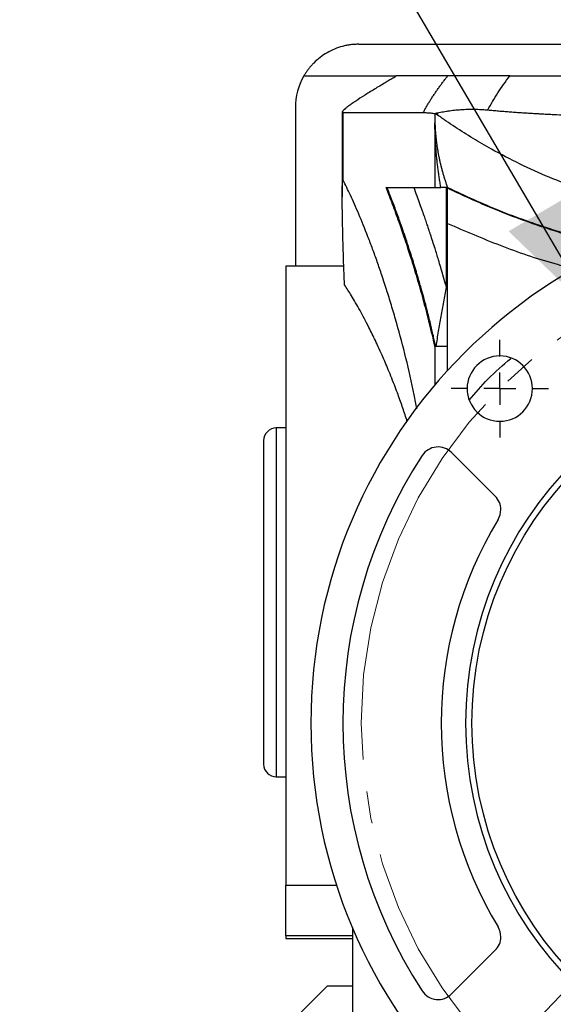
# Model space of a CAD drawing. Header units: inches. Extents: x 0 to 68, y 0 to 44.
# Tile 16 of 20: x 51 to 54.3, y 32.3 to 38.4. Entities that reach past the tile are written whole.
import ezdxf

# ---------------------------------------------------------------- set-up
doc = ezdxf.new("R2010")
doc.units = ezdxf.units.IN
doc.header["$LTSCALE"] = 4
doc.header["$MEASUREMENT"] = 0
doc.linetypes.add('SLD-Center', pattern=[0.75, 0.6, -0.05, 0.05, -0.05])
doc.linetypes.add('SLD-Solid', pattern=[0])
doc.layers.add('CENTER', color=40, linetype='SLD-Center')
doc.layers.add('DIMENSIONS', color=140, linetype='SLD-Solid', lineweight=25)
doc.layers.add('TEXT', color=140, linetype='SLD-Solid', lineweight=25)
doc.styles.add('SLDTEXTSTYLE0', font='GOTHIC.TTF', dxfattribs={"width": 0.913})
doc.styles.get("Standard").update_dxf_attribs({"font": 'GOTHIC.TTF'})
doc.dimstyles.new('SLDDIMSTYLE5', dxfattribs={"dimtxt": 0.18, "dimasz": 0.72, "dimexe": 0, "dimexo": 0.0625, "dimgap": 0, "dimtad": 0, "dimtih": 1, "dimtoh": 1, "dimdec": 0, "dimrnd": 1e-09, "dimzin": 0, "dimdsep": 46, "dimtxsty": 'Standard', "dimblk1": 'NONE', "dimblk2": 'NONE', "dimsah": 1, "dimcen": 0.09, "dimadec": 0, "dimazin": 0, "dimtfac": 0.72, "dimtdec": 0, "dimtofl": 0, "dimtmove": 0, "dimatfit": 3, "dimldrblk": 'NONE', "dimfxl": 0, "dimfrac": 2, "dimtolj": 1, "dimtzin": 0, "dimarcsym": 0})
doc.dimstyles.new('SLDDIMSTYLE7', dxfattribs={"dimtxt": 0.6, "dimasz": 0.72, "dimexe": 0, "dimexo": 0.0625, "dimgap": 0.15, "dimtad": 0, "dimtih": 1, "dimtoh": 1, "dimrnd": 1e-09, "dimzin": 12, "dimdsep": 46, "dimtxsty": 'SLDTEXTSTYLE0', "dimsah": 1, "dimcen": 0, "dimadec": 0, "dimazin": 3, "dimtfac": 1, "dimtofl": 0, "dimtmove": 0, "dimatfit": 3, "dimfxl": 0, "dimfrac": 2, "dimtolj": 1, "dimtzin": 12, "dimarcsym": 0})

# ---------------------------------------------------------------- blocks, each defined once
blk = doc.blocks.new('_D_20')
at = {"layer": 'DIMENSIONS'}
for p, q in [((49.3393, 40.3313), (49.1565, 40.3313)), ((49.1565, 40.3313), (49.1565, 39.3788)), ((51.3343, 40.3313), (51.5172, 40.3313)), ((51.5172, 40.3313), (51.5172, 39.3788)), ((52.825, 39.4667), (51.95, 39.4667)), ((54.5382, 36.5441), (52.825, 39.4667)), ((49.1565, 39.3788), (49.3393, 39.3788)), ((51.5172, 39.3788), (51.3343, 39.3788))]:
    blk.add_line(p, q, dxfattribs=at)
blk.add_solid([(54.5382, 36.5441), (54.3466, 37.2664), (54.0015, 37.0641)], dxfattribs=at)
at = {"layer": 'DIMENSIONS', "char_height": 0.6, "attachment_point": 1, "style": 'SLDTEXTSTYLE0'}
for s, insert in [('%%c', (49.1086, 41.2196)), ('5.88', (50.0135, 41.2196)), ('149.2', (49.3393, 40.1452)), ('B.C.', (49.5606, 39.0709))]:
    blk.add_mtext(s, dxfattribs=dict(at, insert=insert))
blk = doc.blocks.new('SW_CENTERMARKSYMBOL_13')
at = {"layer": 'CENTER', "color": 0}
for p, q in [((0, 0.2), (0, 0.3028)), ((0, 0), (0, 0.1)), ((-0.2, 0), (-0.3028, 0)), ((0, 0), (-0.1, 0)), ((0, 0), (0, -0.1)), ((0, 0), (0.1, 0)), ((0.2, 0), (0.3028, 0)), ((0, -0.2), (0, -0.3028))]:
    blk.add_line(p, q, dxfattribs=at)
blk = doc.blocks.new('_NONE')

msp = doc.modelspace()

# ---------------------------------------------------------------- linework, layer by layer
for p, q in [((53.0709, 38.2246), (55.4531, 38.2246)), ((52.73, 38.0278), (53.3003, 38.0278)), ((52.6772, 37.8309), (52.6772, 36.8467)), ((52.9682, 37.8044), (52.9682, 37.2769)), ((52.9698, 37.8044), (52.9738, 37.8005)), ((52.9738, 37.3805), (52.9738, 37.8005)), ((53.5434, 37.795), (53.5434, 37.7943)), ((53.5434, 37.7943), (53.5434, 37.7546)), ((53.56, 37.7853), (53.5456, 37.7956)), ((53.56, 37.7989), (53.56, 37.7853)), ((53.5434, 37.7312), (53.5434, 37.3357)), ((53.5434, 37.3357), (53.5806, 37.3357)), ((53.6154, 36.7163), (53.6154, 37.3357)), ((53.6221, 37.3357), (53.6221, 37.3307)), ((53.6221, 36.1996), (53.6221, 37.1125)), ((52.9786, 36.8467), (52.6182, 36.8467)), ((52.6182, 36.8467), (52.6182, 34.7601)), ((53.6154, 36.7163), (53.6221, 36.7163)), ((53.5419, 36.3503), (53.5419, 36.349)), ((53.6221, 36.349), (53.5434, 36.349)), ((53.5434, 36.349), (53.5434, 36.11)), ((52.6182, 35.8427), (52.5591, 35.8427)), ((52.5591, 35.8427), (52.5591, 33.6774)), ((53.6471, 35.6905), (53.9184, 35.4192)), ((52.6182, 34.7601), (52.6182, 33.0057)), ((52.5591, 33.6774), (52.6182, 33.6774)), ((52.6182, 33.0057), (52.9327, 33.0057)), ((52.6182, 32.69), (52.6182, 33.0057)), ((53.0316, 32.7411), (53.0316, 31.7264)), ((52.6182, 32.69), (52.6182, 32.6735)), ((53.0316, 32.69), (52.6182, 32.69)), ((52.6182, 32.6735), (53.0316, 32.6735)), ((53.9184, 32.6005), (53.6471, 32.3293)), ((52.8741, 32.3782), (52.6772, 32.1813)), ((53.0316, 32.3782), (52.8741, 32.3782))]:
    msp.add_line(p, q)
at = {"color": 179, "linetype": 'SLD-Center', "lineweight": 18}
msp.add_circle((56.0237, 34.0099), 2.9375, dxfattribs=at)
msp.add_circle((56.0237, 34.0099), 2.25)
for centre, radius, start, end in [((53.0709, 37.8309), 0.3937, 150, 180), ((56.0237, 34.0099), 3.25, 0, 180), ((56.0237, 34.0099), 2.2894, 0, 180), ((53.9466, 36.087), 0.2028, 0, 180), ((53.9466, 36.087), 0.2028, 180, 0), ((52.5591, 35.764), 0.0787, 90, 180), ((53.5636, 35.607), 0.1181, 45, 147.00832), ((56.0237, 34.0099), 3.0512, 147.00832, 212.99168), ((53.8349, 35.3357), 0.1181, 0, 45), ((53.8349, 35.3357), 0.1181, 328.79576, 0), ((56.0237, 34.0099), 2.4409, 148.79576, 211.20424), ((56.0237, 34.0099), 3.25, 180, 0), ((56.0237, 34.0099), 2.2894, 180, 0), ((52.5591, 33.7561), 0.0787, 180, 270), ((53.8349, 32.6841), 0.1181, 0, 31.20424), ((53.8349, 32.6841), 0.1181, 315, 0), ((53.5636, 32.4128), 0.1181, 212.99168, 315)]:
    msp.add_arc(centre, radius, start, end)
for points, knots in [([(53.0709, 38.2246), (53.0667, 38.2246), (53.0583, 38.2245), (53.0456, 38.2239), (53.033, 38.2229), (53.0204, 38.2215), (53.0079, 38.2196), (52.9955, 38.2174), (52.9831, 38.2148), (52.9579, 38.2086), (52.9207, 38.1961), (52.8736, 38.1729), (52.8299, 38.1438), (52.7985, 38.116), (52.7773, 38.0934), (52.7642, 38.078), (52.7519, 38.0619), (52.7404, 38.0452), (52.7335, 38.0336), (52.73, 38.0278)], [0, 0, 0, 0, 0.031111, 0.062125, 0.093072, 0.123982, 0.154886, 0.185814, 0.216796, 0.247862, 0.375756, 0.50332, 0.630369, 0.756942, 0.805835, 0.854456, 0.902936, 0.951407, 1, 1, 1, 1]), ([(53.306, 38.0278), (53.302, 38.0254), (53.294, 38.0208), (53.282, 38.0137), (53.2701, 38.0067), (53.2583, 37.9997), (53.2465, 37.9928), (53.2272, 37.9812), (53.2006, 37.9653), (53.1674, 37.9451), (53.1357, 37.9255), (53.0958, 37.9005), (53.0599, 37.8772), (53.0294, 37.8565), (53.0096, 37.8424), (52.9933, 37.8301), (52.9828, 37.8214), (52.9764, 37.8154), (52.9727, 37.8115), (52.97, 37.8081), (52.9691, 37.8064), (52.9687, 37.8055)], [0, 0, 0, 0, 0.023785, 0.047551, 0.071315, 0.095094, 0.118906, 0.142768, 0.213843, 0.284739, 0.35672, 0.428208, 0.570289, 0.642533, 0.713874, 0.785521, 0.856319, 0.892545, 0.928493, 0.964273, 1, 1, 1, 1]), ([(53.6229, 38.0278), (53.5845, 38.0278), (53.5492, 38.0278), (53.4844, 38.0278), (53.455, 38.0278), (53.4022, 38.0278), (53.3787, 38.0278), (53.3378, 38.0278), (53.3204, 38.0278), (53.306, 38.0278)], [0, 0, 0, 0, 0.25, 0.25, 0.5, 0.5, 0.75, 0.75, 1, 1, 1, 1]), ([(53.4706, 37.8005), (53.4742, 37.807), (53.4814, 37.8201), (53.4928, 37.8397), (53.5044, 37.8591), (53.5163, 37.8784), (53.5286, 37.8976), (53.5412, 37.9166), (53.5541, 37.9354), (53.5673, 37.9542), (53.5807, 37.9728), (53.5945, 37.9912), (53.6085, 38.0096), (53.6181, 38.0217), (53.6229, 38.0278)], [0, 0, 0, 0, 0.086599, 0.172591, 0.257981, 0.342773, 0.426971, 0.510577, 0.593595, 0.676028, 0.757881, 0.839164, 0.919873, 1, 1, 1, 1]), ([(54.0082, 38.0278), (54.0042, 38.0278), (53.9961, 38.0278), (53.9842, 38.0278), (53.9724, 38.0278), (53.9607, 38.0278), (53.9491, 38.0278), (53.9376, 38.0278), (53.9261, 38.0278), (53.9148, 38.0278), (53.9036, 38.0278), (53.8925, 38.0278), (53.8815, 38.0278), (53.8706, 38.0278), (53.8598, 38.0278), (53.8492, 38.0278), (53.8386, 38.0278), (53.8282, 38.0278), (53.8179, 38.0278), (53.8077, 38.0278), (53.7976, 38.0278), (53.7877, 38.0278), (53.7779, 38.0278), (53.7682, 38.0278), (53.7551, 38.0278), (53.7389, 38.0278), (53.7201, 38.0278), (53.702, 38.0278), (53.6846, 38.0278), (53.6679, 38.0278), (53.652, 38.0278), (53.6367, 38.0278), (53.6275, 38.0278), (53.6229, 38.0278)], [0, 0, 0, 0, 0.019766, 0.039585, 0.059478, 0.079469, 0.099577, 0.119823, 0.14023, 0.160817, 0.181605, 0.202613, 0.223861, 0.245367, 0.267151, 0.289229, 0.311619, 0.334338, 0.357402, 0.380827, 0.404627, 0.428817, 0.453411, 0.478422, 0.503864, 0.558288, 0.614706, 0.673215, 0.733904, 0.796855, 0.862142, 0.929836, 1, 1, 1, 1]), ([(53.8721, 37.8169), (53.8818, 37.8345), (53.8915, 37.852), (53.9122, 37.8871), (53.923, 37.9047), (53.957, 37.9574), (53.9816, 37.9926), (54.0082, 38.0278)], [0, 0, 0, 0, 0.25, 0.25, 0.5, 0.5, 1, 1, 1, 1]), ([(54.0082, 38.0278), (54.0797, 38.0278), (54.1933, 38.0278), (54.3364, 38.0278), (54.4287, 38.0278), (54.4992, 38.0278), (54.5711, 38.0278), (54.6944, 38.0278), (54.9425, 38.0278), (55.2341, 38.0278), (55.4907, 38.0278), (55.6377, 38.0278), (55.7113, 38.0278), (55.7481, 38.0278)], [0, 0, 0, 0, 0.125003, 0.198554, 0.250007, 0.286143, 0.321437, 0.37501, 0.500011, 0.749995, 0.874996, 0.937498, 1, 1, 1, 1]), ([(52.9738, 37.8005), (52.9988, 37.8005), (53.0281, 37.8005), (53.0947, 37.8005), (53.1321, 37.8005), (53.2152, 37.8005), (53.2608, 37.8005), (53.36, 37.8005), (53.4134, 37.8005), (53.4706, 37.8005)], [0, 0, 0, 0, 0.25, 0.25, 0.5, 0.5, 0.75, 0.75, 1, 1, 1, 1]), ([(53.4706, 37.8005), (53.4744, 37.8005), (53.482, 37.8004), (53.4936, 37.8), (53.5056, 37.7992), (53.5178, 37.7982), (53.5305, 37.7968), (53.5391, 37.7956), (53.5434, 37.795)], [0, 0, 0, 0, 0.158852, 0.320715, 0.48579, 0.65405, 0.825465, 1, 1, 1, 1]), ([(53.5456, 37.7956), (53.548, 37.7961), (53.5528, 37.7973), (53.5576, 37.7983), (53.56, 37.7989)], [0, 0, 0, 0, 0.4997243, 1, 1, 1, 1]), ([(53.56, 37.7989), (53.5659, 37.8002), (53.5779, 37.8027), (53.5965, 37.8063), (53.6158, 37.8095), (53.6417, 37.8134), (53.6677, 37.8164), (53.6935, 37.8186), (53.7218, 37.8205), (53.7578, 37.8218), (53.7999, 37.8215), (53.8375, 37.8198), (53.8611, 37.8178), (53.8721, 37.8169)], [0, 0, 0, 0, 0.059377, 0.12095, 0.184702, 0.250615, 0.375384, 0.437723, 0.500008, 0.647487, 0.77993, 0.897405, 1, 1, 1, 1]), ([(55.0158, 37.1753), (55.005, 37.1773), (54.9832, 37.1812), (54.9508, 37.1874), (54.9184, 37.1939), (54.886, 37.2007), (54.8537, 37.2078), (54.8215, 37.2152), (54.7894, 37.2228), (54.7573, 37.2308), (54.7253, 37.2391), (54.6934, 37.2477), (54.6616, 37.2565), (54.576, 37.2812), (54.4379, 37.326), (54.2516, 37.3981), (54.0696, 37.4805), (53.9329, 37.5518), (53.8374, 37.6062), (53.7805, 37.64), (53.7243, 37.6747), (53.6688, 37.7106), (53.6139, 37.7474), (53.578, 37.7727), (53.56, 37.7853)], [0, 0, 0, 0, 0.019612, 0.039248, 0.05891, 0.078601, 0.098325, 0.118084, 0.137883, 0.157723, 0.177607, 0.19754, 0.217523, 0.23756, 0.359422, 0.483234, 0.609189, 0.737492, 0.780563, 0.823882, 0.867467, 0.911337, 0.955508, 1, 1, 1, 1]), ([(53.8721, 37.8169), (53.8831, 37.8159), (53.905, 37.8139), (53.9382, 37.811), (53.9716, 37.8083), (54.0053, 37.8057), (54.0392, 37.8032), (54.0733, 37.8008), (54.1076, 37.7985), (54.1415, 37.7965), (54.1718, 37.7947), (54.1949, 37.7935), (54.2187, 37.7922), (54.2463, 37.7907), (54.2933, 37.7884), (54.3522, 37.7857), (54.421, 37.7829), (54.4876, 37.7806), (54.5523, 37.7785), (54.6175, 37.7768), (54.683, 37.7753), (54.7489, 37.7741), (54.8152, 37.7731), (54.8818, 37.7724), (54.9486, 37.772), (54.9934, 37.772), (55.0158, 37.7719)], [0, 0, 0, 0, 0.031003, 0.062012, 0.093021, 0.124085, 0.155267, 0.186428, 0.217623, 0.248885, 0.278228, 0.299371, 0.311012, 0.341953, 0.373161, 0.436092, 0.497638, 0.553449, 0.609207, 0.664982, 0.720794, 0.776607, 0.832429, 0.888267, 0.944126, 1, 1, 1, 1]), ([(53.5434, 37.7546), (53.5435, 37.7472), (53.5439, 37.7322), (53.5449, 37.7098), (53.5462, 37.6874), (53.548, 37.6651), (53.5501, 37.6428), (53.5527, 37.6205), (53.5556, 37.5983), (53.559, 37.5762), (53.5627, 37.5541), (53.5669, 37.5321), (53.5714, 37.51), (53.5763, 37.4881), (53.5817, 37.4662), (53.5874, 37.4443), (53.5936, 37.4225), (53.6001, 37.4007), (53.607, 37.379), (53.6143, 37.3573), (53.6195, 37.3429), (53.6221, 37.3357)], [0, 0, 0, 0, 0.053041, 0.105989, 0.158851, 0.211636, 0.264353, 0.317009, 0.369615, 0.422177, 0.474706, 0.527208, 0.579694, 0.632171, 0.684649, 0.737135, 0.789639, 0.842168, 0.894733, 0.94734, 1, 1, 1, 1]), ([(53.5434, 37.7546), (53.5434, 37.7492), (53.5434, 37.7447), (53.5434, 37.7385), (53.5434, 37.737), (53.5434, 37.737)], [0, 0, 0, 0, 0.5, 0.5, 1, 1, 1, 1]), ([(53.5806, 37.3357), (53.5788, 37.3459), (53.5753, 37.3662), (53.5706, 37.3967), (53.5661, 37.4273), (53.5621, 37.458), (53.5585, 37.4888), (53.5553, 37.5196), (53.5524, 37.5504), (53.5499, 37.5814), (53.5478, 37.6124), (53.5461, 37.6434), (53.5448, 37.6746), (53.5439, 37.7057), (53.5435, 37.7266), (53.5434, 37.737)], [0, 0, 0, 0, 0.076643, 0.153288, 0.229948, 0.306634, 0.383358, 0.460134, 0.536973, 0.613886, 0.690887, 0.767987, 0.845197, 0.922531, 1, 1, 1, 1]), ([(52.9823, 36.7317), (52.9813, 36.7556), (52.9795, 36.8014), (52.9771, 36.8672), (52.9752, 36.9268), (52.9736, 36.9803), (52.9724, 37.0278), (52.9712, 37.0737), (52.9702, 37.1187), (52.9694, 37.163), (52.9688, 37.2027), (52.9684, 37.2398), (52.9682, 37.2739), (52.9682, 37.3048), (52.9685, 37.3303), (52.969, 37.349), (52.9695, 37.3619), (52.9701, 37.3704), (52.9708, 37.3766), (52.9717, 37.3805), (52.9727, 37.3821), (52.9734, 37.381), (52.9738, 37.3805)], [0, 0, 0, 0, 0.105481, 0.202074, 0.289782, 0.368605, 0.438546, 0.499608, 0.571976, 0.63769, 0.696764, 0.749219, 0.803831, 0.850824, 0.89031, 0.922479, 0.940669, 0.95611, 0.969107, 0.980168, 0.990103, 1, 1, 1, 1]), ([(53.4319, 35.9614), (53.4265, 35.9907), (53.4062, 36.1004), (53.364, 36.2788), (53.3169, 36.4584), (53.2775, 36.5932), (53.2465, 36.6933), (53.2159, 36.7868), (53.1856, 36.8748), (53.1568, 36.9546), (53.1179, 37.0573), (53.071, 37.1731), (53.0185, 37.2918), (52.9887, 37.351), (52.9738, 37.3805)], [0, 0, 0, 0, 0.043151, 0.162005, 0.282625, 0.343109, 0.402066, 0.468589, 0.525872, 0.583525, 0.642251, 0.763454, 0.881842, 1, 1, 1, 1]), ([(53.2393, 37.3357), (53.2415, 37.3301), (53.2434, 37.3253), (53.2459, 37.319), (53.2467, 37.317), (53.2477, 37.3144), (53.248, 37.3135), (53.2485, 37.3123), (53.2487, 37.312), (53.2489, 37.3114), (53.249, 37.3112), (53.2491, 37.3109), (53.2491, 37.3108), (53.2492, 37.3107), (53.2492, 37.3106), (53.2508, 37.3065), (53.2524, 37.3023), (53.2549, 37.2959), (53.2558, 37.2937), (53.257, 37.2904), (53.2575, 37.2893), (53.2583, 37.2871), (53.2588, 37.2859), (53.2626, 37.2761), (53.2659, 37.2674), (53.2709, 37.2543), (53.2725, 37.2499), (53.2759, 37.2412), (53.2775, 37.2368), (53.2925, 37.1968), (53.3059, 37.1603), (53.3458, 37.0475), (53.3723, 36.9684), (53.4111, 36.8442), (53.4238, 36.8019), (53.4489, 36.7157), (53.4613, 36.6716), (53.4854, 36.582), (53.4972, 36.5365), (53.5145, 36.4669), (53.5201, 36.4436), (53.5271, 36.4142), (53.5285, 36.4083), (53.5306, 36.3995), (53.5313, 36.3965), (53.5323, 36.3921), (53.5326, 36.3906), (53.5332, 36.3884), (53.5333, 36.3876), (53.5336, 36.3865), (53.5337, 36.3862), (53.5338, 36.3854), (53.5339, 36.385), (53.5363, 36.3748), (53.5389, 36.3633), (53.5419, 36.3503)], [0, 0, 0, 0, 0.015625, 0.015625, 0.0234375, 0.0234375, 0.0273438, 0.0273438, 0.0292969, 0.0292969, 0.0302734, 0.0302734, 0.0307617, 0.0307617, 0.03125, 0.03125, 0.046875, 0.046875, 0.0546875, 0.0546875, 0.0585938, 0.0585938, 0.0625, 0.0625, 0.09375, 0.09375, 0.109375, 0.109375, 0.125, 0.125, 0.25, 0.25, 0.5, 0.5, 0.625, 0.625, 0.75, 0.75, 0.875, 0.875, 0.9375, 0.9375, 0.953125, 0.953125, 0.9609375, 0.9609375, 0.9648438, 0.9648438, 0.9667969, 0.9667969, 0.9677734, 0.9677734, 0.96875, 0.96875, 0.9990208, 0.9990208, 0.9990208, 0.9990208]), ([(53.2393, 37.3357), (53.2451, 37.3357), (53.2567, 37.3357), (53.2747, 37.3357), (53.293, 37.3357), (53.3117, 37.3357), (53.3308, 37.3357), (53.3502, 37.3357), (53.3701, 37.3357), (53.3904, 37.3357), (53.4111, 37.3357), (53.4321, 37.3357), (53.4536, 37.3357), (53.4754, 37.3357), (53.4977, 37.3357), (53.5203, 37.3357), (53.5357, 37.3357), (53.5434, 37.3357)], [0, 0, 0, 0, 0.066331, 0.132696, 0.199098, 0.265539, 0.332024, 0.398556, 0.465138, 0.531774, 0.598466, 0.665219, 0.732035, 0.798918, 0.865871, 0.932897, 1, 1, 1, 1]), ([(53.5487, 36.349), (53.5464, 36.3599), (53.5415, 36.3823), (53.5338, 36.4168), (53.5253, 36.4533), (53.516, 36.4921), (53.5059, 36.5328), (53.495, 36.5756), (53.4844, 36.6156), (53.4723, 36.6603), (53.4566, 36.7166), (53.4339, 36.795), (53.4021, 36.8993), (53.3654, 37.0122), (53.3287, 37.1186), (53.2985, 37.2015), (53.2753, 37.2631), (53.2588, 37.3056), (53.2502, 37.3275), (53.2469, 37.3357)], [0, 0, 0, 0, 0.028656, 0.05871, 0.091274, 0.126006, 0.162898, 0.201904, 0.243047, 0.273817, 0.32696, 0.402413, 0.500188, 0.636594, 0.751784, 0.845704, 0.918279, 0.969481, 1, 1, 1, 1]), ([(53.6154, 36.7163), (53.6136, 36.7229), (53.6064, 36.7485), (53.5902, 36.8055), (53.5683, 36.8794), (53.5426, 36.9631), (53.5248, 37.0184), (53.5128, 37.0551), (53.5076, 37.0705), (53.5004, 37.0921), (53.4911, 37.1196), (53.4797, 37.1528), (53.4661, 37.1916), (53.4504, 37.2355), (53.4325, 37.2845), (53.4198, 37.318), (53.4131, 37.3357)], [0, 0, 0, 0, 0.028862, 0.113611, 0.254141, 0.364629, 0.502371, 0.517296, 0.542319, 0.577439, 0.622656, 0.677972, 0.74338, 0.818858, 0.904417, 1, 1, 1, 1]), ([(53.6221, 37.3357), (53.6203, 37.3357), (53.6166, 37.3357), (53.6117, 37.3357), (53.6072, 37.3357), (53.6032, 37.3357), (53.5995, 37.3357), (53.5963, 37.3357), (53.5934, 37.3357), (53.5898, 37.3357), (53.5861, 37.3357), (53.5829, 37.3357), (53.5809, 37.3357), (53.5807, 37.3357), (53.5806, 37.3357)], [0, 0, 0, 0, 0.0675561, 0.1335017, 0.1979097, 0.2608604, 0.3224426, 0.3827542, 0.4419033, 0.5000086, 0.6264849, 0.7497528, 0.8754046, 1, 1, 1, 1]), ([(53.6221, 37.3357), (53.7281, 37.2865), (53.9388, 37.1888), (54.2768, 37.0713), (54.5257, 36.9964), (54.6646, 36.9686), (54.6837, 36.9648)], [0, 0, 0, 0, 0.3196537, 0.6354309, 0.9500352, 1, 1, 1, 1]), ([(54.6762, 36.9613), (54.6597, 36.9646), (54.5232, 36.992), (54.2768, 37.0663), (53.9388, 37.1838), (53.7281, 37.2815), (53.6221, 37.3307)], [0, 0, 0, 0, 0.0437382, 0.3604044, 0.6782513, 1, 1, 1, 1]), ([(53.6221, 37.1125), (53.6221, 37.1476), (53.6221, 37.2204), (53.6221, 37.293), (53.6221, 37.3307)], [0, 0, 0, 0, 0.48162, 1, 1, 1, 1]), ([(53.6221, 37.1125), (53.7301, 37.0661), (53.9451, 36.9736), (54.2123, 36.8812), (54.3724, 36.8406), (54.4146, 36.8299)], [0, 0, 0, 0, 0.426354, 0.848909, 1, 1, 1, 1]), ([(53.3716, 35.883), (53.3706, 35.8862), (53.3609, 35.9179), (53.3406, 35.9775), (53.315, 36.0496), (53.2912, 36.1123), (53.2707, 36.1646), (53.2434, 36.231), (53.2152, 36.2964), (53.1901, 36.3514), (53.1715, 36.3906), (53.1542, 36.4265), (53.122, 36.4914), (53.0777, 36.575), (53.0263, 36.6642), (52.9965, 36.7099), (52.9823, 36.7317)], [0, 0, 0, 0, 0.008124, 0.079404, 0.156218, 0.202036, 0.25474, 0.306197, 0.39923, 0.458431, 0.486997, 0.532818, 0.584325, 0.724631, 0.868499, 1, 1, 1, 1]), ([(53.5508, 36.349), (53.5535, 36.3647), (53.5588, 36.396), (53.5695, 36.4582), (53.5828, 36.5346), (53.599, 36.6257), (53.6099, 36.686), (53.6154, 36.7163)], [0, 0, 0, 0, 0.128257, 0.255584, 0.507445, 0.75182, 1, 1, 1, 1]), ([(53.7574, 36.0163), (53.7947, 36.0605), (53.8734, 36.1539), (53.9664, 36.2332), (54.0154, 36.2749)], [0, 0, 0, 0, 0.473268, 1, 1, 1, 1]), ([(52.4804, 35.764), (52.4804, 35.764), (52.4804, 35.6582), (52.4804, 35.2817), (52.4804, 35.0263), (52.4804, 34.4938), (52.4804, 34.2384), (52.4804, 33.8619), (52.4804, 33.7561), (52.4804, 33.7561)], [0, 0, 0, 0, 0.25, 0.25, 0.5, 0.5, 0.75, 0.75, 1, 1, 1, 1])]:
    msp.add_open_spline(points, degree=3, knots=knots)
for points in [[(53.5434, 37.7943), (53.5441, 37.7947), (53.5449, 37.7952), (53.5456, 37.7956)], [(53.5419, 36.3503), (53.5424, 36.3499), (53.5429, 36.3494), (53.5434, 36.349)], [(53.5434, 36.349), (53.5429, 36.349), (53.5424, 36.349), (53.5419, 36.349)]]:
    msp.add_open_spline(points, degree=3)

# ---------------------------------------------------------------- block references
at = {"layer": 'CENTER'}
msp.add_blockref('SW_CENTERMARKSYMBOL_13', (53.9466, 36.087), dxfattribs=at)

# ---------------------------------------------------------------- dimensions: what is measured, and where the dimension line sits
at = {"layer": 'DIMENSIONS'}
dim = msp.add_diameter_dim_2p(p1=(57.50921, 31.47568), p2=(54.53819, 36.54408), text='<>\\PB.C.', dimstyle='SLDDIMSTYLE7', dxfattribs=at)
dim.commit()
dim.dimension.update_dxf_attribs({"geometry": '_D_20', "text_midpoint": (50.33685, 39.76674), "dimtype": 163})

# ---------------------------------------------------------------- leaders
at = {"layer": 'TEXT', "has_arrowhead": 0}
msp.add_leader([(55.6447, 33.7004), (52.0534, 29.9511), (51.0534, 29.9511)], dimstyle='SLDDIMSTYLE5', dxfattribs=at)

doc.saveas('drawing.dxf')
